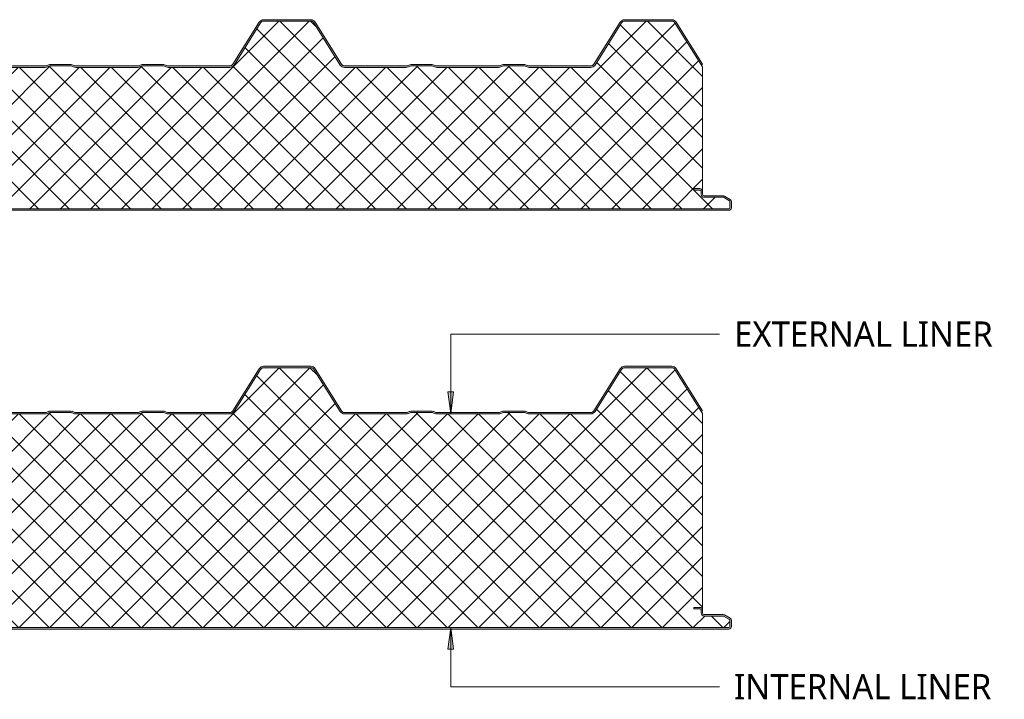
# Model space of a CAD drawing. Header units: millimetres. Extents: x 4567 to 7618, y 862 to 5928.
# Tile 5 of 6: x 5249 to 5931, y 4904 to 5375. Entities that reach past the tile are written whole.
import ezdxf

# ---------------------------------------------------------------- set-up
doc = ezdxf.new("R2010")
doc.units = ezdxf.units.MM
doc.layers.add('A-DETL-GENF', color=92, linetype='Continuous', lineweight=13)
doc.layers.add('G-ANNO-TEXT', color=231, linetype='Continuous', lineweight=9)
doc.styles.add('Yu Gothic_1', font='Yu Gothic.ttf', dxfattribs={"height": 17.5})

# ---------------------------------------------------------------- blocks, each defined once
blk = doc.blocks.new('Metecno RFw 1000 - FLAT FINISH - RFw 1000 100mm - FLAT-4356387-ALL PANEL')
at = {"layer": 'A-DETL-GENF'}
h = blk.add_hatch(color=256, dxfattribs=at)
h.paths.add_polyline_path([(1018.2, 0), (1018.67, 0.06), (1019.1, 0.24), (1019.47, 0.53), (1019.81, 1.03), (1019.94, 1.33), (1020, 1.8), (1020, 5.96), (1019.94, 6.43), (1019.76, 6.86), (1019.47, 7.23), (1019, 7.58), (1015.22, 9.76), (1014.79, 9.94), (1014.32, 10), (1000.89, 10.04), (1000.6, 10.16), (1000.35, 10.35), (1000.1, 10.75), (1000.04, 10.89), (1000, 11.2), (999.98, 13.32), (999.94, 13.67), (999.64, 14.25), (999.47, 14.47), (999, 14.8), (998.67, 14.94), (998.2, 15), (994, 15), (994, 14), (998.41, 13.97), (998.77, 13.76), (998.97, 13.41), (999, 13.2), (999, 11.2), (999.07, 10.63), (999.29, 10.1), (999.64, 9.64), (1000.1, 9.29), (1000.63, 9.07), (1001.2, 9), (1014.54, 9), (1018.77, 6.53), (1018.97, 6.17), (1019, 5.96), (1018.97, 1.59), (1018.77, 1.23), (1018.41, 1.03), (1018.2, 1), (23.59, 1.03), (23.23, 1.23), (23.02, 1.59), (23, 1.8), (23, 9.3), (22.92, 9.87), (22.7, 10.4), (22.35, 10.86), (21.9, 11.21), (21.37, 11.43), (20.8, 11.5), (1.59, 11.53), (1.23, 11.73), (1.02, 12.09), (1, 12.3), (1.02, 13.41), (1.23, 13.77), (1.59, 13.97), (1.8, 14), (6, 14), (6, 15), (1.59, 14.97), (1.15, 14.86), (0.76, 14.66), (0.42, 14.34), (0.17, 13.94), (0.04, 13.5), (0, 13.2), (0, 12.3), (0.06, 11.83), (0.3, 11.33), (0.52, 11.03), (1, 10.7), (1.33, 10.56), (1.8, 10.5), (21.11, 10.46), (21.4, 10.34), (21.65, 10.15), (21.85, 9.87), (21.96, 9.61), (22, 9.3), (22.01, 1.68), (22.06, 1.33), (22.24, 0.9), (22.52, 0.53), (23, 0.2), (23.33, 0.06), (23.89, 0), (1011.3, 0)])
h.paths.add_polyline_path([(422.71, 99), (423.56, 99.11), (424.36, 99.43), (425.05, 99.93), (425.59, 100.6), (443.83, 129.78), (444.25, 130.29), (444.77, 130.67), (445.38, 130.92), (446.04, 131), (478.71, 131), (479.36, 130.92), (479.97, 130.67), (480.5, 130.29), (480.91, 129.78), (499.15, 100.6), (499.69, 99.93), (500.39, 99.43), (501.18, 99.11), (502.04, 99), (544.79, 99), (545.55, 99.07), (546.28, 99.29), (548.07, 100), (562.68, 100), (564.46, 99.29), (565.19, 99.07), (565.95, 99), (608.79, 99), (609.55, 99.07), (610.28, 99.29), (612.07, 100), (626.68, 100), (628.46, 99.29), (629.19, 99.07), (629.95, 99), (672.71, 99), (673.56, 99.11), (674.36, 99.43), (675.05, 99.93), (675.59, 100.6), (693.83, 129.78), (694.25, 130.29), (694.77, 130.67), (695.38, 130.92), (696.04, 131), (728.71, 131), (729.36, 130.92), (729.97, 130.67), (730.5, 130.29), (730.91, 129.78), (749.15, 100.6), (749.69, 99.93), (750.39, 99.43), (751.18, 99.11), (752.04, 99), (794.79, 99), (795.55, 99.07), (796.28, 99.29), (798.07, 100), (812.68, 100), (814.46, 99.29), (815.19, 99.07), (815.95, 99), (858.79, 99), (859.55, 99.07), (860.28, 99.29), (862.07, 100), (876.68, 100), (878.46, 99.29), (879.19, 99.07), (879.95, 99), (922.71, 99), (923.56, 99.11), (924.36, 99.43), (925.05, 99.93), (925.59, 100.6), (943.83, 129.78), (944.25, 130.29), (944.77, 130.67), (945.38, 130.92), (946.04, 131), (978.71, 131), (979.36, 130.92), (979.97, 130.67), (980.5, 130.29), (980.91, 129.78), (999.15, 100.6), (1000, 101.13), (981.49, 130.65), (981.19, 131.01), (980.45, 131.55), (979.61, 131.89), (978.71, 132), (946.04, 132), (945.13, 131.89), (944.29, 131.55), (943.56, 131.01), (942.98, 130.31), (924.74, 101.13), (924.36, 100.66), (923.87, 100.3), (923.31, 100.08), (922.71, 100), (879.38, 100.05), (878.46, 100.36), (876.86, 100.95), (876.29, 101), (861.88, 100.95), (861.34, 100.79), (859.36, 100.05), (858.79, 100), (815.38, 100.05), (814.46, 100.36), (812.86, 100.95), (812.29, 101), (797.88, 100.95), (797.34, 100.79), (795.36, 100.05), (794.79, 100), (752.04, 100), (751.43, 100.08), (750.87, 100.3), (750.38, 100.66), (750, 101.13), (731.49, 130.65), (731.19, 131.01), (730.45, 131.55), (729.61, 131.89), (728.71, 132), (696.04, 132), (695.13, 131.89), (694.29, 131.55), (693.48, 130.92), (692.98, 130.31), (674.74, 101.13), (674.36, 100.66), (673.87, 100.3), (673.31, 100.08), (672.71, 100), (629.38, 100.05), (628.46, 100.36), (626.86, 100.95), (626.29, 101), (611.88, 100.95), (611.34, 100.79), (609.36, 100.05), (608.79, 100), (565.38, 100.05), (564.46, 100.36), (562.86, 100.95), (562.29, 101), (547.88, 100.95), (547.34, 100.79), (545.36, 100.05), (544.79, 100), (502.04, 100), (501.43, 100.08), (500.87, 100.3), (500.38, 100.66), (500, 101.13), (481.76, 130.31), (481.19, 131.01), (480.45, 131.55), (479.61, 131.89), (478.71, 132), (446.04, 132), (445.13, 131.89), (444.29, 131.55), (443.55, 131), (442.98, 130.31), (424.74, 101.13), (424.36, 100.66), (423.87, 100.3), (423.31, 100.08), (422.71, 100), (379.38, 100.05), (378.46, 100.36), (376.86, 100.95), (376.29, 101), (361.88, 100.95), (361.34, 100.79), (359.36, 100.05), (358.79, 100), (315.38, 100.05), (314.46, 100.36), (312.86, 100.95), (312.29, 101), (297.88, 100.95), (297.34, 100.79), (295.36, 100.05), (294.79, 100), (252.04, 100), (251.43, 100.08), (250.87, 100.3), (250.38, 100.66), (250, 101.13), (231.76, 130.31), (231.19, 131.01), (230.45, 131.55), (229.61, 131.89), (228.71, 132), (196.04, 132), (195.13, 131.89), (194.29, 131.55), (193.55, 131), (192.98, 130.31), (174.74, 101.13), (174.36, 100.66), (173.87, 100.3), (173.31, 100.08), (172.71, 100), (129.38, 100.05), (128.46, 100.36), (126.86, 100.95), (126.29, 101), (111.88, 100.95), (111.34, 100.79), (109.36, 100.05), (108.79, 100), (65.38, 100.05), (64.46, 100.36), (62.86, 100.95), (62.29, 101), (47.88, 100.95), (47.34, 100.79), (45.36, 100.05), (44.79, 100), (2.54, 100), (1.83, 100.12), (1.37, 100.3), (0.88, 100.66), (0.5, 101.13), (-17.74, 130.31), (-18.31, 131.01), (-19.05, 131.55), (-19.89, 131.89), (-20.79, 132), (-54.46, 132), (-55.37, 131.89), (-56.21, 131.55), (-56.94, 131.01), (-57.52, 130.31), (-62.52, 122.3), (-62.91, 122.49), (-63.34, 122.57), (-63.78, 122.55), (-64.19, 122.43), (-64.57, 122.21), (-64.88, 121.9), (-65.34, 121.16), (-65.48, 120.75), (-65.51, 120.32), (-65.44, 119.89), (-65.27, 119.49), (-65.01, 119.14), (-64.67, 118.87), (-67.52, 114.3), (-66.68, 113.77), (-63.29, 119.19), (-64.28, 119.83), (-64.47, 120.15), (-64.5, 120.51), (-64.37, 120.85), (-64.24, 120.99), (-64.07, 121.31), (-63.76, 121.52), (-63.4, 121.57), (-63.05, 121.46), (-62.2, 120.93), (-56.67, 129.78), (-56.25, 130.29), (-55.73, 130.67), (-55.12, 130.92), (-54.46, 131), (-20.79, 131), (-20.14, 130.92), (-19.53, 130.67), (-19, 130.29), (-18.59, 129.78), (-0.35, 100.6), (0.33, 99.83), (1, 99.38), (1.83, 99.09), (2.54, 99), (44.79, 99), (45.55, 99.07), (46.28, 99.29), (48.07, 100), (62.68, 100), (64.46, 99.29), (65.19, 99.07), (65.95, 99), (108.79, 99), (109.67, 99.11), (110.28, 99.29), (112.07, 100), (126.68, 100), (128.46, 99.29), (129.19, 99.07), (129.95, 99), (172.71, 99), (173.56, 99.11), (174.36, 99.43), (175.05, 99.93), (175.59, 100.6), (193.83, 129.78), (194.25, 130.29), (194.77, 130.67), (195.38, 130.92), (196.04, 131), (228.71, 131), (229.36, 130.92), (229.97, 130.67), (230.5, 130.29), (230.91, 129.78), (249.15, 100.6), (249.69, 99.93), (250.39, 99.43), (251.18, 99.11), (252.04, 99), (294.79, 99), (295.55, 99.07), (296.28, 99.29), (298.07, 100), (312.68, 100), (314.46, 99.29), (315.19, 99.07), (315.95, 99), (358.79, 99), (359.55, 99.07), (360.28, 99.29), (362.07, 100), (376.68, 100), (378.46, 99.29), (379.19, 99.07), (379.95, 99)])
h = blk.add_hatch(dxfattribs=at)
h.set_pattern_fill('FP_3', color=256, style=0, pattern_type=2)
h.set_pattern_definition([(45, (-4721.84, -5242.931), (-10.606602, 10.606602), []), (135, (-4721.84, -5242.931), (-10.606602, -10.606602), [])])
h.paths.add_polyline_path([(1011.3, 1), (1018.41, 1.03), (1018.77, 1.23), (1018.89, 1.4), (1019, 1.8), (1019, 5.96), (1018.89, 6.36), (1018.6, 6.65), (1014.54, 9), (1001.2, 9), (1000.63, 9.07), (1000.1, 9.29), (999.64, 9.64), (999.29, 10.1), (999.07, 10.63), (999, 11.2), (999, 13.2), (998.89, 13.6), (998.6, 13.89), (998.2, 14), (994, 14), (994, 15), (998.2, 15), (998.67, 14.94), (999.1, 14.76), (999.47, 14.47), (999.76, 14.1), (999.94, 13.67), (1000, 13.2), (1000, 99.24), (980.91, 129.78), (980.5, 130.29), (979.97, 130.67), (979.36, 130.92), (978.71, 131), (946.04, 131), (945.38, 130.92), (944.77, 130.67), (944.25, 130.29), (943.83, 129.78), (925.59, 100.6), (925.05, 99.93), (924.36, 99.43), (923.56, 99.11), (922.71, 99), (879.95, 99), (879.19, 99.07), (878.46, 99.29), (876.68, 100), (862.07, 100), (860.28, 99.29), (859.55, 99.07), (858.79, 99), (815.95, 99), (815.19, 99.07), (814.46, 99.29), (812.68, 100), (798.07, 100), (796.28, 99.29), (795.55, 99.07), (794.79, 99), (752.04, 99), (751.18, 99.11), (750.39, 99.43), (749.69, 99.93), (749.15, 100.6), (730.91, 129.78), (730.5, 130.29), (729.97, 130.67), (729.36, 130.92), (728.71, 131), (696.04, 131), (695.38, 130.92), (694.77, 130.67), (694.25, 130.29), (693.83, 129.78), (675.59, 100.6), (675.05, 99.93), (674.36, 99.43), (673.56, 99.11), (672.71, 99), (629.95, 99), (629.19, 99.07), (628.46, 99.29), (626.68, 100), (612.07, 100), (610.28, 99.29), (609.55, 99.07), (608.79, 99), (565.95, 99), (565.19, 99.07), (564.46, 99.29), (562.68, 100), (548.07, 100), (546.28, 99.29), (545.55, 99.07), (544.79, 99), (502.04, 99), (501.18, 99.11), (500.39, 99.43), (499.69, 99.93), (499.15, 100.6), (480.91, 129.78), (480.5, 130.29), (479.97, 130.67), (479.36, 130.92), (478.71, 131), (446.04, 131), (445.38, 130.92), (444.77, 130.67), (444.25, 130.29), (443.83, 129.78), (425.59, 100.6), (425.05, 99.93), (424.36, 99.43), (423.56, 99.11), (422.71, 99), (379.95, 99), (379.19, 99.07), (378.46, 99.29), (376.68, 100), (362.07, 100), (360.28, 99.29), (359.55, 99.07), (358.79, 99), (315.95, 99), (315.19, 99.07), (314.46, 99.29), (312.68, 100), (298.07, 100), (296.28, 99.29), (295.55, 99.07), (294.79, 99), (252.04, 99), (251.18, 99.11), (250.39, 99.43), (249.69, 99.93), (249.15, 100.6), (230.91, 129.78), (230.5, 130.29), (229.97, 130.67), (229.36, 130.92), (228.71, 131), (196.04, 131), (195.38, 130.92), (194.77, 130.67), (194.25, 130.29), (193.83, 129.78), (175.59, 100.6), (175.05, 99.93), (174.36, 99.43), (173.56, 99.11), (172.71, 99), (129.95, 99), (129.19, 99.07), (128.46, 99.29), (126.68, 100), (112.07, 100), (110.28, 99.29), (109.55, 99.07), (108.79, 99), (65.95, 99), (65.19, 99.07), (64.46, 99.29), (62.68, 100), (48.07, 100), (46.28, 99.29), (45.55, 99.07), (44.79, 99), (2.54, 99), (1.83, 99.07), (1.15, 99.3), (0.53, 99.65), (0, 100.13), (0, 13.3), (0.08, 13.75), (0.3, 14.19), (0.56, 14.51), (0.93, 14.78), (1.35, 14.94), (1.8, 15), (6, 15), (6, 14), (1.59, 13.97), (1.23, 13.77), (1.1, 13.6), (1, 13.2), (1, 12.3), (1.1, 11.9), (1.4, 11.61), (1.8, 11.5), (20.8, 11.5), (21.37, 11.43), (21.9, 11.21), (22.35, 10.86), (22.7, 10.4), (22.92, 9.87), (23, 9.3), (23, 1.8), (23.1, 1.4), (23.4, 1.11), (23.8, 1), (994.31, 1)])
for p, q in [((692.98, 130.31), (674.74, 101.13)), ((693.83, 129.78), (675.59, 100.6)), ((728.71, 132), (696.04, 132)), ((728.71, 131), (696.04, 131)), ((749.15, 100.6), (730.91, 129.78)), ((750, 101.13), (731.76, 130.31)), ((942.98, 130.31), (924.74, 101.13)), ((943.83, 129.78), (925.59, 100.6)), ((978.71, 132), (946.04, 132)), ((978.71, 131), (946.04, 131)), ((1000, 99.24), (980.91, 129.78)), ((1000, 101.13), (981.76, 130.31)), ((544.79, 100), (502.04, 100)), ((544.79, 99), (502.04, 99)), ((547.34, 100.79), (545.91, 100.21)), ((548.07, 100), (546.28, 99.29)), ((562.68, 100), (548.07, 100)), ((562.29, 101), (548.45, 101)), ((564.46, 99.29), (562.68, 100)), ((564.84, 100.21), (563.41, 100.79)), ((608.79, 100), (565.95, 100)), ((608.79, 99), (565.95, 99)), ((611.34, 100.79), (609.91, 100.21)), ((612.07, 100), (610.28, 99.29)), ((626.68, 100), (612.07, 100)), ((626.29, 101), (612.45, 101)), ((628.46, 99.29), (626.68, 100)), ((628.84, 100.21), (627.41, 100.79)), ((672.71, 100), (629.95, 100)), ((672.71, 99), (629.95, 99)), ((794.79, 100), (752.04, 100)), ((794.79, 99), (752.04, 99)), ((797.34, 100.79), (795.91, 100.21)), ((798.07, 100), (796.28, 99.29)), ((812.68, 100), (798.07, 100)), ((812.29, 101), (798.45, 101)), ((814.46, 99.29), (812.68, 100)), ((814.84, 100.21), (813.41, 100.79)), ((858.79, 100), (815.95, 100)), ((858.79, 99), (815.95, 99)), ((861.34, 100.79), (859.91, 100.21)), ((862.07, 100), (860.28, 99.29)), ((876.68, 100), (862.07, 100)), ((876.29, 101), (862.45, 101)), ((878.46, 99.29), (876.68, 100)), ((878.84, 100.21), (877.41, 100.79)), ((922.71, 100), (879.95, 100)), ((922.71, 99), (879.95, 99)), ((999.15, 100.6), (1000, 101.13)), ((1000, 13.2), (1000, 99.24)), ((994, 14), (994, 15)), ((994, 15), (998.2, 15)), ((998.2, 14), (994, 14)), ((999, 11.2), (999, 13.2)), ((1000, 11.2), (1000, 13.2)), ((1014.32, 10), (1001.2, 10)), ((1014.54, 9), (1001.2, 9)), ((1018.6, 6.65), (1014.54, 9)), ((1019.1, 7.52), (1015.22, 9.76)), ((23.8, 1), (1018.2, 1)), ((23.8, 0), (1018.2, 0)), ((1019, 1.8), (1019, 5.96)), ((1020, 1.8), (1020, 5.96))]:
    blk.add_line(p, q, dxfattribs=at)
for centre, radius, start, end in [((696.04, 128.4), 3.6, 90, 147.99462), ((696.04, 128.4), 2.6, 90, 147.99462), ((728.71, 128.4), 3.6, 32.00538, 90), ((728.71, 128.4), 2.6, 32.00538, 90), ((946.04, 128.4), 3.6, 90, 147.99462), ((946.04, 128.4), 2.6, 90, 147.99462), ((978.71, 128.4), 3.6, 32.00538, 90), ((978.71, 128.4), 2.6, 32.00538, 90), ((544.79, 103), 3, 270, 291.80141), ((544.79, 103), 4, 270, 291.80141), ((548.45, 98), 3, 90, 111.80141), ((562.29, 98), 3, 68.19859, 90), ((565.95, 103), 4, 248.19859, 270), ((565.95, 103), 3, 248.19859, 270), ((608.79, 103), 3, 270, 291.80141), ((608.79, 103), 4, 270, 291.80141), ((612.45, 98), 3, 90, 111.80141), ((626.29, 98), 3, 68.19859, 90), ((629.95, 103), 4, 248.19859, 270), ((629.95, 103), 3, 248.19859, 270), ((672.71, 102.4), 2.4, 270, 327.99462), ((672.71, 102.4), 3.4, 270, 327.99462), ((752.04, 102.4), 3.4, 212.00538, 270), ((752.04, 102.4), 2.4, 212.00538, 270), ((794.79, 103), 3, 270, 291.80141), ((794.79, 103), 4, 270, 291.80141), ((798.45, 98), 3, 90, 111.80141), ((812.29, 98), 3, 68.19859, 90), ((815.95, 103), 4, 248.19859, 270), ((815.95, 103), 3, 248.19859, 270), ((858.79, 103), 3, 270, 291.80141), ((858.79, 103), 4, 270, 291.80141), ((862.45, 98), 3, 90, 111.80141), ((876.29, 98), 3, 68.19859, 90), ((879.95, 103), 4, 248.19859, 270), ((879.95, 103), 3, 248.19859, 270), ((922.71, 102.4), 2.4, 270, 327.99462), ((922.71, 102.4), 3.4, 270, 327.99462), ((998.2, 13.2), 1.8, 0, 90), ((998.2, 13.2), 0.8, 360, 90), ((998.2, 13.2), 0.8, 360, 30), ((1001.2, 11.2), 2.2, 180, 270), ((1001.2, 11.2), 1.2, 180, 270), ((1014.32, 8.2), 1.8, 60, 90), ((1018.2, 5.96), 1.8, 0, 60), ((1018.2, 1.8), 1.8, 270, 0), ((1018.2, 1.8), 0.8, 270, 0), ((1018.2, 5.96), 0.8, 360, 60), ((1018.2, 5.96), 0.8, 360, 30), ((1018.2, 1.8), 0.8, 330, 0)]:
    blk.add_arc(centre, radius, start, end, dxfattribs=at)
blk = doc.blocks.new('Metecno RFw 1000 - FLAT FINISH - RFw 1000 150mm - FLAT-4356377-ALL PANEL')
at = {"layer": 'A-DETL-GENF'}
h = blk.add_hatch(color=256, dxfattribs=at)
h.paths.add_polyline_path([(994.31, 0), (1018.6, 0.05), (1018.67, 0.06), (1019.1, 0.24), (1019.47, 0.53), (1019.81, 1.03), (1019.94, 1.33), (1020, 1.8), (1020, 5.96), (1019.94, 6.43), (1019.76, 6.86), (1019.47, 7.23), (1019, 7.58), (1015.22, 9.76), (1014.79, 9.94), (1014.32, 10), (1000.89, 10.04), (1000.6, 10.16), (1000.35, 10.35), (1000.1, 10.75), (1000.04, 10.89), (1000, 11.2), (999.98, 13.39), (999.94, 13.67), (999.64, 14.25), (999.47, 14.47), (999, 14.8), (998.67, 14.94), (998.2, 15), (994, 15), (994, 14), (998.41, 13.97), (998.77, 13.76), (998.97, 13.41), (999, 13.2), (999, 11.2), (999.07, 10.63), (999.29, 10.1), (999.64, 9.64), (1000.1, 9.29), (1000.63, 9.07), (1001.2, 9), (1014.54, 9), (1018.77, 6.53), (1018.97, 6.17), (1019, 5.96), (1018.97, 1.59), (1018.77, 1.23), (1018.41, 1.03), (1018.2, 1), (23.59, 1.03), (23.23, 1.23), (23.02, 1.59), (23, 1.8), (23, 9.3), (22.92, 9.87), (22.7, 10.4), (22.35, 10.86), (21.9, 11.21), (21.37, 11.43), (20.8, 11.5), (1.59, 11.53), (1.23, 11.73), (1.02, 12.09), (1, 12.3), (1.02, 13.41), (1.23, 13.77), (1.59, 13.97), (1.8, 14), (6, 14), (6, 15), (1.59, 14.97), (1.15, 14.86), (0.76, 14.66), (0.42, 14.34), (0.17, 13.94), (0.04, 13.5), (0, 13.2), (0.01, 12.18), (0.1, 11.73), (0.24, 11.4), (0.52, 11.03), (1, 10.7), (1.33, 10.56), (1.8, 10.5), (21.11, 10.46), (21.4, 10.34), (21.65, 10.15), (21.85, 9.87), (21.96, 9.61), (22, 9.3), (22.01, 1.68), (22.06, 1.33), (22.24, 0.9), (22.52, 0.53), (23, 0.2), (23.33, 0.06), (23.89, 0), (977.32, 0)])
h.paths.add_polyline_path([(422.71, 149), (423.56, 149.11), (424.36, 149.43), (425.05, 149.93), (425.59, 150.6), (443.83, 179.78), (444.25, 180.29), (444.77, 180.67), (445.38, 180.92), (446.04, 181), (478.71, 181), (479.36, 180.92), (479.97, 180.67), (480.5, 180.29), (480.91, 179.78), (499.15, 150.6), (499.69, 149.93), (500.39, 149.43), (501.18, 149.11), (502.04, 149), (544.79, 149), (545.55, 149.07), (546.28, 149.29), (548.07, 150), (562.68, 150), (564.46, 149.29), (565.19, 149.07), (565.95, 149), (608.79, 149), (609.55, 149.07), (610.28, 149.29), (612.07, 150), (626.68, 150), (628.46, 149.29), (629.19, 149.07), (629.95, 149), (672.71, 149), (673.56, 149.11), (674.36, 149.43), (675.05, 149.93), (675.59, 150.6), (693.83, 179.78), (694.25, 180.29), (694.77, 180.67), (695.38, 180.92), (696.04, 181), (728.71, 181), (729.36, 180.92), (729.97, 180.67), (730.5, 180.29), (730.91, 179.78), (749.15, 150.6), (749.69, 149.93), (750.39, 149.43), (751.18, 149.11), (752.04, 149), (794.79, 149), (795.55, 149.07), (796.28, 149.29), (798.07, 150), (812.68, 150), (814.46, 149.29), (815.19, 149.07), (815.95, 149), (858.79, 149), (859.55, 149.07), (860.28, 149.29), (862.07, 150), (876.68, 150), (878.46, 149.29), (879.19, 149.07), (879.95, 149), (922.71, 149), (923.56, 149.11), (924.36, 149.43), (925.05, 149.93), (925.59, 150.6), (943.83, 179.78), (944.25, 180.29), (944.77, 180.67), (945.38, 180.92), (946.04, 181), (978.71, 181), (979.36, 180.92), (979.97, 180.67), (980.5, 180.29), (980.91, 179.78), (999.15, 150.6), (1000, 151.13), (981.49, 180.65), (981.19, 181.01), (980.45, 181.55), (979.61, 181.89), (978.71, 182), (946.04, 182), (945.13, 181.89), (944.29, 181.55), (943.56, 181.01), (942.98, 180.31), (924.74, 151.13), (924.36, 150.66), (923.87, 150.3), (923.31, 150.08), (922.71, 150), (879.38, 150.05), (878.46, 150.36), (876.86, 150.95), (876.29, 151), (861.88, 150.95), (861.34, 150.79), (859.36, 150.05), (858.79, 150), (815.38, 150.05), (814.46, 150.36), (812.86, 150.95), (812.29, 151), (797.88, 150.95), (797.34, 150.79), (795.36, 150.05), (794.79, 150), (752.04, 150), (751.43, 150.08), (750.87, 150.3), (750.38, 150.66), (750, 151.13), (731.49, 180.65), (731.19, 181.01), (730.45, 181.55), (729.61, 181.89), (728.71, 182), (696.04, 182), (695.13, 181.89), (694.29, 181.55), (693.55, 181), (692.98, 180.31), (674.74, 151.13), (674.36, 150.66), (673.87, 150.3), (673.31, 150.08), (672.71, 150), (629.38, 150.05), (628.46, 150.36), (626.86, 150.95), (626.29, 151), (611.88, 150.95), (611.34, 150.79), (609.36, 150.05), (608.79, 150), (565.38, 150.05), (564.46, 150.36), (562.86, 150.95), (562.29, 151), (547.88, 150.95), (547.34, 150.79), (545.36, 150.05), (544.79, 150), (502.04, 150), (501.43, 150.08), (500.87, 150.3), (500.38, 150.66), (500, 151.13), (481.76, 180.31), (481.19, 181.01), (480.45, 181.55), (479.61, 181.89), (478.71, 182), (446.04, 182), (445.13, 181.89), (444.25, 181.52), (443.55, 181), (442.98, 180.31), (424.74, 151.13), (424.36, 150.66), (423.87, 150.3), (423.31, 150.08), (422.71, 150), (379.38, 150.05), (378.46, 150.36), (376.86, 150.95), (376.29, 151), (361.88, 150.95), (361.34, 150.79), (359.36, 150.05), (358.79, 150), (315.38, 150.05), (314.46, 150.36), (312.86, 150.95), (312.29, 151), (297.88, 150.95), (297.34, 150.79), (295.36, 150.05), (294.79, 150), (252.04, 150), (251.43, 150.08), (250.87, 150.3), (250.38, 150.66), (250, 151.13), (231.76, 180.31), (231.19, 181.01), (230.45, 181.55), (229.61, 181.89), (228.71, 182), (196.04, 182), (195.13, 181.89), (194.29, 181.55), (193.55, 181), (192.98, 180.31), (174.74, 151.13), (174.36, 150.66), (173.87, 150.3), (173.31, 150.08), (172.71, 150), (129.38, 150.05), (128.46, 150.36), (126.86, 150.95), (126.29, 151), (111.88, 150.95), (111.34, 150.79), (109.36, 150.05), (108.79, 150), (65.38, 150.05), (64.46, 150.36), (62.86, 150.95), (62.29, 151), (47.88, 150.95), (47.34, 150.79), (45.36, 150.05), (44.79, 150), (2.54, 150), (1.83, 150.12), (1.37, 150.3), (0.88, 150.66), (0.5, 151.13), (-17.74, 180.31), (-18.31, 181.01), (-19.05, 181.55), (-19.89, 181.89), (-20.79, 182), (-54.46, 182), (-55.37, 181.89), (-56.21, 181.55), (-56.94, 181.01), (-57.52, 180.31), (-62.52, 172.3), (-62.91, 172.49), (-63.34, 172.57), (-63.78, 172.55), (-64.19, 172.43), (-64.57, 172.21), (-64.88, 171.9), (-65.34, 171.16), (-65.48, 170.75), (-65.51, 170.32), (-65.44, 169.89), (-65.27, 169.49), (-65.01, 169.14), (-64.67, 168.87), (-67.52, 164.3), (-66.68, 163.77), (-63.29, 169.19), (-64.28, 169.83), (-64.47, 170.15), (-64.5, 170.51), (-64.37, 170.85), (-64.24, 170.99), (-64.07, 171.31), (-63.76, 171.52), (-63.4, 171.57), (-63.05, 171.46), (-62.2, 170.93), (-56.67, 179.78), (-56.25, 180.29), (-55.73, 180.67), (-55.12, 180.92), (-54.46, 181), (-20.79, 181), (-20.14, 180.92), (-19.53, 180.67), (-19, 180.29), (-18.59, 179.78), (-0.35, 150.6), (0.33, 149.83), (1, 149.38), (1.83, 149.09), (2.54, 149), (44.79, 149), (45.55, 149.07), (46.28, 149.29), (48.07, 150), (62.68, 150), (64.46, 149.29), (65.19, 149.07), (65.95, 149), (108.79, 149), (109.67, 149.11), (110.28, 149.29), (112.07, 150), (126.68, 150), (128.46, 149.29), (129.19, 149.07), (129.95, 149), (172.71, 149), (173.56, 149.11), (174.36, 149.43), (175.05, 149.93), (175.59, 150.6), (193.83, 179.78), (194.25, 180.29), (194.77, 180.67), (195.38, 180.92), (196.04, 181), (228.71, 181), (229.36, 180.92), (229.97, 180.67), (230.5, 180.29), (230.91, 179.78), (249.15, 150.6), (249.69, 149.93), (250.39, 149.43), (251.18, 149.11), (252.04, 149), (294.79, 149), (295.55, 149.07), (296.28, 149.29), (298.07, 150), (312.68, 150), (314.46, 149.29), (315.19, 149.07), (315.95, 149), (358.79, 149), (359.55, 149.07), (360.28, 149.29), (362.07, 150), (376.68, 150), (378.46, 149.29), (379.19, 149.07), (379.95, 149)])
h = blk.add_hatch(dxfattribs=at)
h.set_pattern_fill('FP_4', color=256, style=0, pattern_type=2)
h.set_pattern_definition([(45, (-4721.84, -4952.931), (-10.606602, 10.606602), []), (135, (-4721.84, -4952.931), (-10.606602, -10.606602), [])])
h.paths.add_polyline_path([(994.31, 1), (1018.41, 1.03), (1018.77, 1.23), (1018.89, 1.4), (1019, 1.8), (1019, 5.96), (1018.89, 6.36), (1018.6, 6.65), (1014.54, 9), (1001.2, 9), (1000.63, 9.07), (1000.1, 9.29), (999.64, 9.64), (999.29, 10.1), (999.07, 10.63), (999, 11.2), (998.95, 13.39), (998.89, 13.6), (998.6, 13.89), (998.2, 14), (994, 14), (994, 15), (998.2, 15), (998.67, 14.94), (999.1, 14.76), (999.47, 14.47), (999.76, 14.1), (999.94, 13.67), (1000, 13.39), (1000, 149.24), (980.91, 179.78), (980.5, 180.29), (979.97, 180.67), (979.36, 180.92), (978.71, 181), (946.04, 181), (945.38, 180.92), (944.77, 180.67), (944.25, 180.29), (943.83, 179.78), (925.59, 150.6), (925.05, 149.93), (924.36, 149.43), (923.56, 149.11), (922.71, 149), (879.95, 149), (879.19, 149.07), (878.46, 149.29), (876.68, 150), (862.07, 150), (860.28, 149.29), (859.55, 149.07), (858.79, 149), (815.95, 149), (815.19, 149.07), (814.46, 149.29), (812.68, 150), (798.07, 150), (796.28, 149.29), (795.55, 149.07), (794.79, 149), (752.04, 149), (751.18, 149.11), (750.39, 149.43), (749.69, 149.93), (749.15, 150.6), (730.91, 179.78), (730.5, 180.29), (729.97, 180.67), (729.36, 180.92), (728.71, 181), (696.04, 181), (695.38, 180.92), (694.77, 180.67), (694.25, 180.29), (693.83, 179.78), (675.59, 150.6), (675.05, 149.93), (674.36, 149.43), (673.56, 149.11), (672.71, 149), (629.95, 149), (629.19, 149.07), (628.46, 149.29), (626.68, 150), (612.07, 150), (610.28, 149.29), (609.55, 149.07), (608.79, 149), (565.95, 149), (565.19, 149.07), (564.46, 149.29), (562.68, 150), (548.07, 150), (546.28, 149.29), (545.55, 149.07), (544.79, 149), (502.04, 149), (501.18, 149.11), (500.39, 149.43), (499.69, 149.93), (499.15, 150.6), (480.91, 179.78), (480.5, 180.29), (479.97, 180.67), (479.36, 180.92), (478.71, 181), (446.04, 181), (445.38, 180.92), (444.77, 180.67), (444.25, 180.29), (443.83, 179.78), (425.59, 150.6), (425.05, 149.93), (424.36, 149.43), (423.56, 149.11), (422.71, 149), (379.95, 149), (379.19, 149.07), (378.46, 149.29), (376.68, 150), (362.07, 150), (360.28, 149.29), (359.55, 149.07), (358.79, 149), (315.95, 149), (315.19, 149.07), (314.46, 149.29), (312.68, 150), (298.07, 150), (296.28, 149.29), (295.55, 149.07), (294.79, 149), (252.04, 149), (251.18, 149.11), (250.39, 149.43), (249.69, 149.93), (249.15, 150.6), (230.91, 179.78), (230.5, 180.29), (229.97, 180.67), (229.36, 180.92), (228.71, 181), (196.04, 181), (195.38, 180.92), (194.77, 180.67), (194.25, 180.29), (193.83, 179.78), (175.59, 150.6), (175.05, 149.93), (174.36, 149.43), (173.56, 149.11), (172.71, 149), (129.95, 149), (129.19, 149.07), (128.46, 149.29), (126.68, 150), (112.07, 150), (110.28, 149.29), (109.55, 149.07), (108.79, 149), (65.95, 149), (65.19, 149.07), (64.46, 149.29), (62.68, 150), (48.07, 150), (46.28, 149.29), (45.55, 149.07), (44.79, 149), (2.54, 149), (1.83, 149.07), (1.15, 149.3), (0.53, 149.65), (0, 150.13), (0.02, 13.39), (0.08, 13.75), (0.27, 14.16), (0.56, 14.51), (0.93, 14.78), (1.35, 14.94), (1.8, 15), (6, 15), (6, 14), (1.59, 13.97), (1.23, 13.77), (1.1, 13.6), (1, 13.2), (1, 12.3), (1.1, 11.9), (1.4, 11.61), (1.8, 11.5), (20.8, 11.5), (21.37, 11.43), (21.9, 11.21), (22.35, 10.86), (22.7, 10.4), (22.92, 9.87), (23, 9.3), (23, 1.8), (23.1, 1.4), (23.4, 1.11), (23.8, 1), (977.32, 1)])
for p, q in [((692.98, 180.31), (674.74, 151.13)), ((693.83, 179.78), (675.59, 150.6)), ((728.71, 182), (696.04, 182)), ((728.71, 181), (696.04, 181)), ((749.15, 150.6), (730.91, 179.78)), ((750, 151.13), (731.76, 180.31)), ((942.98, 180.31), (924.74, 151.13)), ((943.83, 179.78), (925.59, 150.6)), ((978.71, 182), (946.04, 182)), ((978.71, 181), (946.04, 181)), ((1000, 149.24), (980.91, 179.78)), ((1000, 151.13), (981.76, 180.31)), ((547.34, 150.79), (545.91, 150.21)), ((562.29, 151), (548.45, 151)), ((564.84, 150.21), (563.41, 150.79)), ((611.34, 150.79), (609.91, 150.21)), ((626.29, 151), (612.45, 151)), ((628.84, 150.21), (627.41, 150.79)), ((797.34, 150.79), (795.91, 150.21)), ((812.29, 151), (798.45, 151)), ((814.84, 150.21), (813.41, 150.79)), ((861.34, 150.79), (859.91, 150.21)), ((876.29, 151), (862.45, 151)), ((878.84, 150.21), (877.41, 150.79)), ((999.15, 150.6), (1000, 151.13)), ((544.79, 150), (502.04, 150)), ((544.79, 149), (502.04, 149)), ((548.07, 150), (546.28, 149.29)), ((562.68, 150), (548.07, 150)), ((564.46, 149.29), (562.68, 150)), ((608.79, 150), (565.95, 150)), ((608.79, 149), (565.95, 149)), ((612.07, 150), (610.28, 149.29)), ((626.68, 150), (612.07, 150)), ((628.46, 149.29), (626.68, 150)), ((672.71, 150), (629.95, 150)), ((672.71, 149), (629.95, 149)), ((794.79, 150), (752.04, 150)), ((794.79, 149), (752.04, 149)), ((798.07, 150), (796.28, 149.29)), ((812.68, 150), (798.07, 150)), ((814.46, 149.29), (812.68, 150)), ((858.79, 150), (815.95, 150)), ((858.79, 149), (815.95, 149)), ((862.07, 150), (860.28, 149.29)), ((876.68, 150), (862.07, 150)), ((878.46, 149.29), (876.68, 150)), ((922.71, 150), (879.95, 150)), ((922.71, 149), (879.95, 149)), ((1000, 13.2), (1000, 149.24)), ((994, 14), (994, 15)), ((994, 15), (998.2, 15)), ((998.2, 14), (994, 14)), ((999, 11.2), (999, 13.2)), ((1000, 11.2), (1000, 13.2)), ((1014.32, 10), (1001.2, 10)), ((1014.54, 9), (1001.2, 9)), ((1018.6, 6.65), (1014.54, 9)), ((1019.1, 7.52), (1015.22, 9.76)), ((23.8, 1), (1018.2, 1)), ((23.8, 0), (1018.2, 0)), ((1019, 1.8), (1019, 5.96)), ((1020, 1.8), (1020, 5.96))]:
    blk.add_line(p, q, dxfattribs=at)
for centre, radius, start, end in [((696.04, 178.4), 3.6, 90, 147.99462), ((696.04, 178.4), 2.6, 90, 147.99462), ((728.71, 178.4), 3.6, 32.00538, 90), ((728.71, 178.4), 2.6, 32.00538, 90), ((946.04, 178.4), 3.6, 90, 147.99462), ((946.04, 178.4), 2.6, 90, 147.99462), ((978.71, 178.4), 3.6, 32.00538, 90), ((978.71, 178.4), 2.6, 32.00538, 90), ((544.79, 153), 3, 270, 291.80141), ((548.45, 148), 3, 90, 111.80141), ((562.29, 148), 3, 68.19859, 90), ((565.95, 153), 3, 248.19859, 270), ((608.79, 153), 3, 270, 291.80141), ((612.45, 148), 3, 90, 111.80141), ((626.29, 148), 3, 68.19859, 90), ((629.95, 153), 3, 248.19859, 270), ((672.71, 152.4), 2.4, 270, 327.99462), ((672.71, 152.4), 3.4, 270, 327.99462), ((752.04, 152.4), 3.4, 212.00538, 270), ((752.04, 152.4), 2.4, 212.00538, 270), ((794.79, 153), 3, 270, 291.80141), ((798.45, 148), 3, 90, 111.80141), ((812.29, 148), 3, 68.19859, 90), ((815.95, 153), 3, 248.19859, 270), ((858.79, 153), 3, 270, 291.80141), ((862.45, 148), 3, 90, 111.80141), ((876.29, 148), 3, 68.19859, 90), ((879.95, 153), 3, 248.19859, 270), ((922.71, 152.4), 2.4, 270, 327.99462), ((922.71, 152.4), 3.4, 270, 327.99462), ((544.79, 153), 4, 270, 291.80141), ((565.95, 153), 4, 248.19859, 270), ((608.79, 153), 4, 270, 291.80141), ((629.95, 153), 4, 248.19859, 270), ((794.79, 153), 4, 270, 291.80141), ((815.95, 153), 4, 248.19859, 270), ((858.79, 153), 4, 270, 291.80141), ((879.95, 153), 4, 248.19859, 270), ((998.2, 13.2), 1.8, 0, 90), ((998.2, 13.2), 0.8, 360, 90), ((998.2, 13.2), 0.8, 360, 30), ((1001.2, 11.2), 2.2, 180, 270), ((1001.2, 11.2), 1.2, 180, 270), ((1014.32, 8.2), 1.8, 60, 90), ((1018.2, 5.96), 1.8, 0, 60), ((1018.2, 1.8), 1.8, 270, 0), ((1018.2, 1.8), 0.8, 270, 0), ((1018.2, 5.96), 0.8, 360, 60), ((1018.2, 5.96), 0.8, 360, 30), ((1018.2, 1.8), 0.8, 330, 0)]:
    blk.add_arc(centre, radius, start, end, dxfattribs=at)

msp = doc.modelspace()

# ---------------------------------------------------------------- hatches: boundary and pattern name
at = {"layer": 'G-ANNO-TEXT'}
for points in [[(5547.44, 5102.23), (5549.41, 5117.23), (5545.46, 5117.23)], [(5547.44, 4954), (5545.46, 4939), (5549.41, 4939)]]:
    msp.add_hatch(color=7, dxfattribs=at).paths.add_polyline_path(points)

# ---------------------------------------------------------------- linework, layer by layer
at = {"layer": 'G-ANNO-TEXT', "color": 7}
for p, q in [((5547.44, 5157.23), (5733.51, 5157.23)), ((5547.44, 5102.23), (5547.44, 5157.23)), ((5549.41, 5117.23), (5545.46, 5117.23)), ((5545.46, 5117.23), (5547.44, 5102.23)), ((5547.44, 5102.23), (5549.41, 5117.23)), ((5547.44, 4954), (5545.46, 4939)), ((5549.41, 4939), (5547.44, 4954)), ((5547.44, 4954), (5547.44, 4913.04)), ((5545.46, 4939), (5549.41, 4939)), ((5547.44, 4913.04), (5733.51, 4913.04))]:
    msp.add_line(p, q, dxfattribs=at)

# ---------------------------------------------------------------- block references
at = {"layer": 'A-DETL-GENF'}
for name, p in [('Metecno RFw 1000 - FLAT FINISH - RFw 1000 100mm - FLAT-4356387-ALL PANEL', (4721.84, 5242.93)), ('Metecno RFw 1000 - FLAT FINISH - RFw 1000 150mm - FLAT-4356377-ALL PANEL', (4721.84, 4952.93))]:
    msp.add_blockref(name, p, dxfattribs=at)

# ---------------------------------------------------------------- texts
at = {"layer": 'G-ANNO-TEXT', "color": 7, "char_height": 17.5, "attachment_point": 1, "style": 'Yu Gothic_1', "bg_fill": 3, "box_fill_scale": 1.25, "bg_fill_color": 256, "bg_fill_true_color": 13158600, "bg_fill_transparency": 0}
for s, insert, width in [('EXTERNAL LINER', (5743.67, 5165.98), 232.4894), ('INTERNAL LINER', (5743.67, 4921.79), 226.0759)]:
    msp.add_mtext(s, dxfattribs=dict(at, insert=insert, width=width))

doc.saveas('drawing.dxf')
